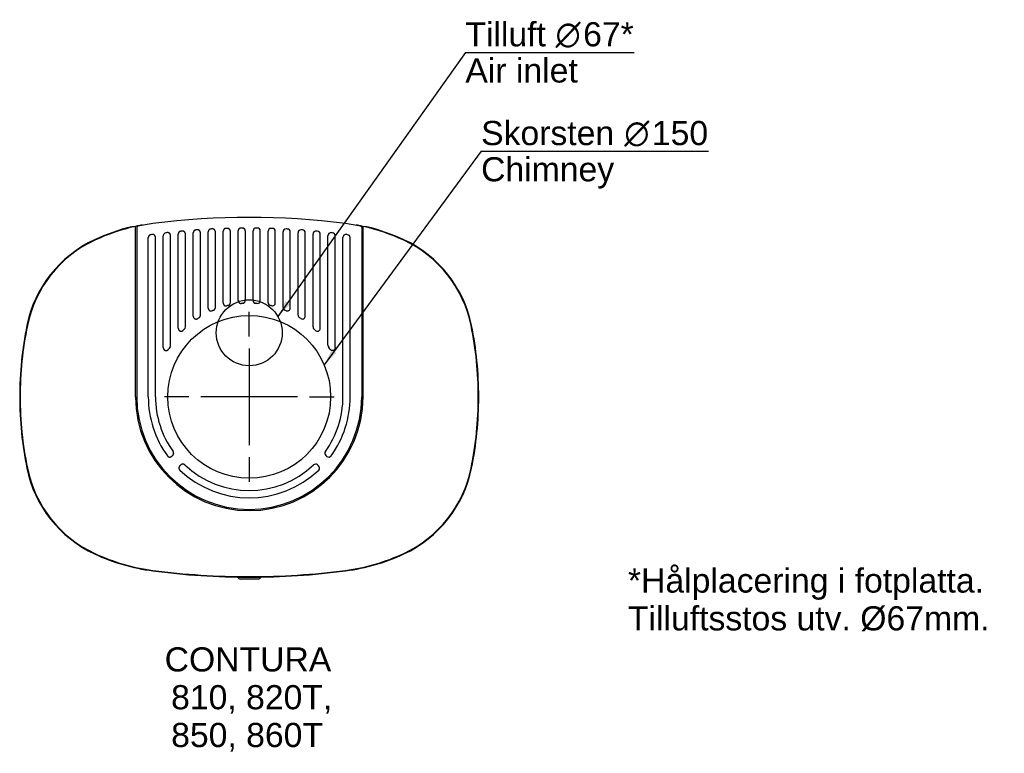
# Model space of a CAD drawing. Header units: millimetres. Extents: x 188 to 1187, y 485 to 1230.
import ezdxf
from ezdxf.enums import TextEntityAlignment as Align
from ezdxf.lldxf.tags import DXFTag

# ---------------------------------------------------------------- set-up
doc = ezdxf.new("R2010")
doc.units = ezdxf.units.MM
doc.layers.add('Default', color=7, linetype='Continuous')
doc.layers.add('DV1_0', color=7, linetype='Continuous')
doc.styles.add('SEACAD_arial_ttf', font='arial.ttf')
doc.styles.add('SEACAD_semeca1_ttf', font='semeca1.ttf')
tags = doc.linetypes.add('CENTER2', pattern=[28.575, 19.05, -3.175, 3.175, -3.175]).pattern_tags.tags
tags[10:11] = [DXFTag(74, 4), DXFTag(75, 0), DXFTag(340, '0'), DXFTag(46, 0.0), DXFTag(50, 0.0), DXFTag(44, 0.0), DXFTag(45, 0.0)]
tags[8:9] = [DXFTag(74, 4), DXFTag(75, 0), DXFTag(340, '0'), DXFTag(46, 0.0), DXFTag(50, 0.0), DXFTag(44, 0.0), DXFTag(45, 0.0)]
tags[6:7] = [DXFTag(74, 4), DXFTag(75, 0), DXFTag(340, '0'), DXFTag(46, 0.0), DXFTag(50, 0.0), DXFTag(44, 0.0), DXFTag(45, 0.0)]
tags[4:5] = [DXFTag(74, 4), DXFTag(75, 0), DXFTag(340, '0'), DXFTag(46, 0.0), DXFTag(50, 0.0), DXFTag(44, 0.0), DXFTag(45, 0.0)]

# ---------------------------------------------------------------- blocks, each defined once
blk = doc.blocks.new('SEANNOT_GROUP')
at = {"layer": 'Default', "linetype": 'Continuous'}
blk.add_hatch(color=1, dxfattribs=at).paths.add_polyline_path([(504.69, 895.14), (496.84, 879.63), (509.29, 891.76)])
at = {"layer": 'Default', "color": 1, "linetype": 'Continuous'}
blk.add_line((656.2, 1096.55), (887.06, 1096.55), dxfattribs=at)
blk.add_lwpolyline([(656.2, 1096.55), (496.84, 879.63)], dxfattribs=at)
for s, style, p in [('Skorsten ', 'SEACAD_arial_ttf', (656.2, 1127.18)), ('O', 'SEACAD_semeca1_ttf', (801.6, 1127.18)), ('150', 'SEACAD_arial_ttf', (829.54, 1127.18)), ('Chimney', 'SEACAD_arial_ttf', (656.2, 1090.43))]:
    blk.add_text(s, height=24.5, dxfattribs=dict(at, style=style)).set_placement(p, align=Align.TOP_LEFT)
blk = doc.blocks.new('SEANNOT_GROUP1')
at = {"layer": 'Default', "linetype": 'Continuous'}
blk.add_hatch(color=1, dxfattribs=at).paths.add_polyline_path([(457.55, 944.35), (449.96, 928.71), (462.22, 941.05)])
at = {"layer": 'Default', "color": 1, "linetype": 'Continuous'}
blk.add_line((640.2, 1196.82), (811.41, 1196.82), dxfattribs=at)
blk.add_lwpolyline([(640.2, 1196.82), (449.96, 928.71)], dxfattribs=at)
for s, style, p in [('Tilluft ', 'SEACAD_arial_ttf', (640.2, 1227.45)), ('67*', 'SEACAD_arial_ttf', (759.75, 1227.45)), ('O', 'SEACAD_semeca1_ttf', (731.81, 1227.45)), ('Air inlet', 'SEACAD_arial_ttf', (640.2, 1190.7))]:
    blk.add_text(s, height=24.5, dxfattribs=dict(at, style=style)).set_placement(p, align=Align.TOP_LEFT)
blk = doc.blocks.new('SEANNOT_GROUP2')
at = {"layer": 'Default', "color": 136, "linetype": 'CENTER2'}
for p, q in [((420.82, 908.44), (420.82, 933.34)), ((420.82, 896.19), (420.82, 798.19)), ((359.57, 847.19), (334.67, 847.19)), ((469.82, 847.19), (371.82, 847.19)), ((482.07, 847.19), (506.97, 847.19)), ((420.82, 785.94), (420.82, 761.04))]:
    blk.add_line(p, q, dxfattribs=at)
blk = doc.blocks.new('Block1_View 1')
at = {"layer": 'DV1_0', "color": 7, "linetype": 'Continuous'}
for p, q in [((-115.5, 167.86), (-115.5, 172.99)), ((-114.18, 171.79), (-114.18, 0)), ((114.18, 171.79), (114.18, 0)), ((115.5, 167.86), (115.5, 172.99)), ((-115.5, 0), (-115.5, 167.86)), ((-102.45, 0), (-102.45, 161.66)), ((-95.15, 0), (-95.15, 161.85)), ((-87.25, 50.19), (-87.25, 163.57)), ((-79.95, 52.45), (-79.95, 163.73)), ((-72.05, 69.64), (-72.05, 165.16)), ((-64.75, 71), (-64.75, 165.28)), ((-56.85, 81.97), (-56.85, 166.43)), ((-49.55, 82.87), (-49.55, 166.53)), ((-41.65, 90.15), (-41.65, 167.38)), ((-34.35, 90.74), (-34.35, 167.45)), ((-26.45, 95.25), (-26.45, 168.02)), ((-19.15, 95.58), (-19.15, 168.06)), ((-11.25, 97.75), (-11.25, 168.35)), ((-3.95, 97.86), (-3.95, 168.36)), ((3.95, 97.86), (3.95, 168.36)), ((11.25, 97.75), (11.25, 168.35)), ((19.15, 95.58), (19.15, 168.06)), ((26.45, 95.25), (26.45, 168.02)), ((34.35, 90.74), (34.35, 167.45)), ((41.65, 90.15), (41.65, 167.38)), ((49.55, 82.87), (49.55, 166.53)), ((56.85, 81.97), (56.85, 166.43)), ((64.75, 71), (64.75, 165.28)), ((72.05, 69.64), (72.05, 165.16)), ((79.95, 52.45), (79.95, 163.73)), ((87.25, 50.19), (87.25, 163.57)), ((95.15, 0), (95.15, 161.85)), ((102.45, 0), (102.45, 161.66)), ((115.5, 0), (115.5, 167.86)), ((-77.76, -59.52), (-78.83, -60.42)), ((77.76, -59.52), (78.83, -60.42)), ((-70.39, -69.91), (-69.31, -69.01)), ((70.39, -69.91), (69.31, -69.01)), ((8.94, -185), (-8.94, -185))]:
    blk.add_line(p, q, dxfattribs=at)
blk.add_circle((0, 0), 82.65, dxfattribs=at)
for centre, radius, start, end in [((0, -569.95), 752.13, 82.53415, 97.46585), ((-71.46, -24.66), 203, 103.60418, 114.92688), ((-71.46, -24.66), 202.5, 102.5619, 114.92688), ((-118.5, 169.73), 3, 69.80995, 103.60418), ((-71.46, -24.66), 202.5, 101.28575, 102.5619), ((-72.17, -24.7), 202.13, 97.26414, 101.64904), ((-71.46, -24.66), 202.5, 100.73785, 101.28575), ((-110.5, 170.98), 3, 76.03695, 101.28575), ((-109, 173.31), 1, 56.09269, 100.73785), ((0, -569.95), 741.3, 92.89606, 93.00416), ((0, -569.95), 741.3, 91.71556, 91.82357), ((0, -569.95), 741.3, 90.53579, 90.64375), ((0, -569.95), 741.3, 89.35625, 89.46421), ((0, -569.95), 741.3, 88.17643, 88.28444), ((0, -569.95), 741.3, 86.99584, 87.10394), ((72.17, -24.7), 202.13, 78.35096, 82.73586), ((109, 173.31), 1, 79.26215, 123.90759), ((71.46, -24.66), 202.5, 78.71425, 79.26215), ((110.5, 170.98), 3, 78.71425, 103.96305), ((71.46, -24.66), 202.5, 77.4381, 78.71425), ((71.46, -24.66), 202.5, 65.07312, 77.4381), ((118.5, 169.73), 3, 76.39582, 110.18993), ((71.46, -24.66), 203, 65.07312, 76.39582), ((0, -569.95), 741.3, 97.63551, 97.74444), ((0, -569.95), 741.3, 96.447, 96.55565), ((0, -569.95), 741.3, 95.26127, 95.36969), ((0, -569.95), 741.3, 94.0778, 94.18603), ((0, -569.95), 741.3, 85.81397, 85.9222), ((0, -569.95), 741.3, 84.63031, 84.73873), ((0, -569.95), 741.3, 83.44435, 83.553), ((0, -569.95), 741.3, 82.25556, 82.36449), ((-105.17, 47.89), 123, 114.92688, 168.49084), ((-105.17, 47.89), 122.5, 114.92688, 168.49084), ((105.17, 47.89), 122.5, 11.50916, 65.07312), ((105.17, 47.89), 123, 11.50916, 65.07312), ((0, 0), 95.15, 103.02142, 103.85677), ((0, 0), 95.15, 94.03572, 94.85065), ((6.89, 97.85), 2.94, 179.71233, 266.25196), ((0, 0), 95.15, 85.14935, 85.96428), ((8.32, 97.73), 2.93, 264.71489, 0.43447), ((22.09, 95.57), 2.94, 179.81297, 257.16561), ((0, 0), 95.15, 76.14323, 76.97858), ((23.52, 95.22), 2.93, 255.47793, 0.6653), ((37.3, 90.73), 2.95, 179.88376, 247.76694), ((38.73, 90.1), 2.92, 245.73004, 1.03937), ((0, 0), 95.15, 122.35674, 123.32377), ((0, 0), 95.15, 112.34931, 113.23059), ((0, 0), 95.15, 66.76941, 67.65069), ((52.5, 82.87), 2.95, 179.93275, 237.71051), ((0, 0), 95.15, 56.67623, 57.64326), ((53.94, 81.89), 2.91, 234.97695, 1.69928), ((130, 0), 363, 168.49084, 180.00002), ((130, 0), 362.5, 168.49084, 180.00001), ((67.7, 71), 2.95, 179.96779, 226.39211), ((-130, 0), 362.5, 359.99999, 11.50916), ((-130, 0), 363, 359.99999, 11.50916), ((0, 0), 95.15, 133.64009, 134.77354), ((0, 0), 95.15, 45.22646, 46.35991), ((69.16, 69.49), 2.9, 222.24546, 2.98101), ((0, 0), 95.15, 147.67869, 149.23174), ((0, 0), 95.15, 30.76826, 32.32131), ((130, 0), 362.5, 179.99999, 191.50916), ((0, 0), 114.18, 180, 0), ((0, 0), 102.45, 180, 215.76689), ((0, 0), 95.15, 180, 215.70675), ((0, 0), 95.15, 324.29325, 0), ((0, 0), 102.45, 324.23311, 0), ((-130, 0), 362.5, 348.49084, 0.00001), ((130, 0), 363, 179.99999, 191.50916), ((0, 0), 115.5, 180, 0), ((-130, 0), 363, 348.49084, 0.00001), ((79.64, -57.26), 2.94, 144.00912, 230.28413), ((80.73, -58.18), 2.93, 229.57842, 324.65469), ((0, 0), 95.15, 226.5934, 313.4066), ((67.41, -71.25), 2.94, 49.74529, 133.6613), ((68.52, -72.17), 2.93, 313.03115, 50.46803), ((-105.17, -47.89), 123, 191.50916, 245.07312), ((-105.17, -47.89), 122.5, 191.50916, 245.07312), ((0, 0), 102.45, 226.50081, 313.49919), ((105.17, -47.89), 122.5, 294.92688, 348.49084), ((105.17, -47.89), 123, 294.92688, 348.49084), ((-71.46, 24.66), 203, 245.07312, 262.53488), ((-71.46, 24.66), 202.5, 245.07312, 262.53488), ((71.46, 24.66), 202.5, 277.46512, 294.92688), ((71.46, 24.66), 203, 277.46512, 294.92688), ((0, 570), 753, 262.53488, 270), ((0, 570), 752.5, 262.53488, 270), ((0, 570), 752.5, 270, 277.46512), ((0, 570), 753, 270, 277.46512), ((-8.94, -182), 3, 197.60903, 270), ((8.94, -182), 3, 270, 342.39097)]:
    blk.add_arc(centre, radius, start, end, dxfattribs=at)
for centre, major_axis, ratio, start_param, end_param in [((-112.67, 171.79), (1.17, -0.95), 0.993686, 2.461383, 3.822592), ((7, 168.27), (2.18, -2.2), 0.970048, 2.366527, 3.916138), ((8.2, 168.26), (-2.2, -2.17), 0.970628, 2.377313, 3.906932), ((22.2, 167.97), (2.16, -2.22), 0.969442, 2.35654, 3.926118), ((23.4, 167.93), (-2.22, -2.15), 0.971188, 2.387296, 3.896925), ((37.4, 167.36), (2.13, -2.24), 0.968812, 2.346554, 3.936098), ((38.6, 167.29), (-2.24, -2.12), 0.971727, 2.397292, 3.886905), ((112.67, 171.79), (-1.17, -0.96), 0.993687, 2.45941, 3.82047), ((-84.2, 163.49), (2.3, -2.05), 0.973231, 2.427179, 3.856384), ((52.6, 166.43), (2.11, -2.27), 0.968155, 2.336563, 3.946081), ((53.8, 166.34), (-2.26, -2.1), 0.972246, 2.407304, 3.87687), ((67.8, 165.18), (2.09, -2.29), 0.967469, 2.326565, 3.956072), ((69, 165.07), (-2.28, -2.08), 0.972746, 2.417337, 3.866815), ((83, 163.62), (2.07, -2.31), 0.966753, 2.316555, 3.966076), ((84.2, 163.49), (-2.3, -2.05), 0.973229, 2.427395, 3.856735), ((98.2, 161.74), (2.05, -2.34), 0.966006, 2.306529, 3.976095), ((99.4, 161.58), (-2.32, -2.03), 0.973696, 2.437517, 3.846646), ((-67.79, 71.04), (-2.81, 1.2), 0.982073, 2.744339, 3.540838), ((-83, 52.48), (-2.93, 0.85), 0.983553, 2.864535, 3.420075), ((82.99, 52.48), (2.92, 0.86), 0.983554, 2.861574, 3.417398)]:
    blk.add_ellipse(centre, major_axis=major_axis, ratio=ratio, start_param=start_param, end_param=end_param, dxfattribs=at)
for points, degree, knots in [([(-38.85, 170.33), (-39.14, 170.32), (-39.41, 170.25), (-39.68, 170.18), (-39.94, 170.06), (-40.19, 169.95), (-40.42, 169.79), (-40.65, 169.62), (-40.84, 169.42), (-41.03, 169.22), (-41.19, 168.98), (-41.34, 168.75), (-41.44, 168.49), (-41.54, 168.23), (-41.6, 167.95), (-41.65, 167.67), (-41.65, 167.38)], 2, [0, 0, 0, 0.125, 0.125, 0.25, 0.25, 0.375, 0.375, 0.5, 0.5, 0.625, 0.625, 0.75, 0.75, 0.875, 0.875, 1, 1, 1]), ([(-34.35, 167.45), (-34.35, 167.76), (-34.41, 168.05), (-34.47, 168.35), (-34.59, 168.63), (-34.71, 168.9), (-34.88, 169.15), (-35.05, 169.39), (-35.26, 169.6), (-35.48, 169.81), (-35.73, 169.96), (-35.99, 170.12), (-36.27, 170.22), (-36.55, 170.33), (-36.85, 170.37), (-37.15, 170.42), (-37.45, 170.4)], 2, [0, 0, 0, 0.125, 0.125, 0.25, 0.25, 0.375, 0.375, 0.5, 0.5, 0.625, 0.625, 0.75, 0.75, 0.875, 0.875, 1, 1, 1]), ([(-23.59, 170.97), (-23.88, 170.97), (-24.16, 170.9), (-24.44, 170.84), (-24.7, 170.72), (-24.96, 170.61), (-25.19, 170.45), (-25.42, 170.29), (-25.62, 170.08), (-25.82, 169.88), (-25.97, 169.64), (-26.13, 169.4), (-26.23, 169.14), (-26.34, 168.88), (-26.4, 168.59), (-26.45, 168.31), (-26.45, 168.02)], 2, [0, 0, 0, 0.125, 0.125, 0.25, 0.25, 0.375, 0.375, 0.5, 0.5, 0.625, 0.625, 0.75, 0.75, 0.875, 0.875, 1, 1, 1]), ([(-19.15, 168.06), (-19.15, 168.37), (-19.21, 168.66), (-19.27, 168.95), (-19.38, 169.23), (-19.5, 169.5), (-19.66, 169.74), (-19.83, 169.98), (-20.04, 170.19), (-20.25, 170.4), (-20.5, 170.55), (-20.75, 170.71), (-21.02, 170.82), (-21.3, 170.93), (-21.6, 170.98), (-21.89, 171.03), (-22.19, 171.02)], 2, [0, 0, 0, 0.125, 0.125, 0.25, 0.25, 0.375, 0.375, 0.5, 0.5, 0.625, 0.625, 0.75, 0.75, 0.875, 0.875, 1, 1, 1]), ([(-8.33, 171.3), (-8.62, 171.3), (-8.91, 171.24), (-9.19, 171.18), (-9.46, 171.07), (-9.72, 170.96), (-9.96, 170.8), (-10.2, 170.64), (-10.4, 170.43), (-10.6, 170.23), (-10.76, 169.99), (-10.92, 169.75), (-11.03, 169.48), (-11.14, 169.22), (-11.19, 168.93), (-11.25, 168.64), (-11.25, 168.35)], 2, [0, 0, 0, 0.125, 0.125, 0.25, 0.25, 0.375, 0.375, 0.5, 0.5, 0.625, 0.625, 0.75, 0.75, 0.875, 0.875, 1, 1, 1]), ([(-3.95, 168.36), (-3.95, 168.66), (-4.01, 168.95), (-4.06, 169.24), (-4.18, 169.51), (-4.29, 169.78), (-4.45, 170.02), (-4.61, 170.26), (-4.82, 170.47), (-5.03, 170.67), (-5.27, 170.83), (-5.51, 170.99), (-5.78, 171.1), (-6.05, 171.21), (-6.34, 171.27), (-6.63, 171.32), (-6.93, 171.32)], 2, [0, 0, 0, 0.125, 0.125, 0.25, 0.25, 0.375, 0.375, 0.5, 0.5, 0.625, 0.625, 0.75, 0.75, 0.875, 0.875, 1, 1, 1]), ([(-99.89, 164.59), (-100.43, 164.52), (-100.9, 164.26), (-101.13, 164.14), (-101.34, 163.97), (-101.55, 163.81), (-101.72, 163.61), (-101.9, 163.41), (-102.03, 163.18), (-102.17, 162.95), (-102.26, 162.71), (-102.45, 162.2), (-102.45, 161.66)], 2, [0, 0, 0, 0.25, 0.25, 0.375, 0.375, 0.5, 0.5, 0.625, 0.625, 0.75, 0.75, 1, 1, 1]), ([(-95.15, 161.85), (-95.15, 162.21), (-95.23, 162.56), (-95.32, 162.9), (-95.47, 163.21), (-95.62, 163.5), (-95.83, 163.75), (-96.02, 163.98), (-96.26, 164.17), (-96.49, 164.36), (-96.76, 164.49), (-97.02, 164.62), (-97.31, 164.7), (-97.6, 164.78), (-97.9, 164.8), (-98.2, 164.82), (-98.5, 164.78)], 2, [0, 0, 0, 0.125, 0.125, 0.25, 0.25, 0.375, 0.375, 0.5, 0.5, 0.625, 0.625, 0.75, 0.75, 0.875, 0.875, 1, 1, 1]), ([(-79.95, 163.73), (-79.95, 164.08), (-80.03, 164.43), (-80.11, 164.77), (-80.27, 165.08), (-80.42, 165.37), (-80.62, 165.61), (-80.81, 165.85), (-81.05, 166.04), (-81.27, 166.22), (-81.53, 166.35), (-81.79, 166.49), (-82.07, 166.57), (-82.35, 166.65), (-82.65, 166.67), (-82.94, 166.7), (-83.24, 166.66)], 2, [0, 0, 0, 0.125, 0.125, 0.25, 0.25, 0.375, 0.375, 0.5, 0.5, 0.625, 0.625, 0.75, 0.75, 0.875, 0.875, 1, 1, 1]), ([(-69.37, 168.1), (-69.74, 168.06), (-70.09, 167.94), (-70.26, 167.88), (-70.42, 167.8), (-70.67, 167.68), (-70.88, 167.51), (-71.1, 167.35), (-71.28, 167.15), (-71.47, 166.95), (-71.61, 166.71), (-71.75, 166.48), (-71.85, 166.23), (-71.95, 165.97), (-72, 165.7), (-72.05, 165.43), (-72.05, 165.16)], 2, [0, 0, 0, 0.166667, 0.166667, 0.25, 0.25, 0.375, 0.375, 0.5, 0.5, 0.625, 0.625, 0.75, 0.75, 0.875, 0.875, 1, 1, 1]), ([(-64.75, 165.28), (-64.75, 165.6), (-64.81, 165.9), (-64.88, 166.21), (-65, 166.49), (-65.12, 166.77), (-65.3, 167.02), (-65.48, 167.27), (-65.71, 167.48), (-65.93, 167.68), (-66.2, 167.84), (-66.46, 167.99), (-66.75, 168.09), (-67.04, 168.18), (-67.35, 168.22), (-67.66, 168.26), (-67.98, 168.23)], 2, [0, 0, 0, 0.125, 0.125, 0.25, 0.25, 0.375, 0.375, 0.5, 0.5, 0.625, 0.625, 0.75, 0.75, 0.875, 0.875, 1, 1, 1]), ([(-54.11, 169.37), (-54.39, 169.35), (-54.66, 169.28), (-54.93, 169.21), (-55.18, 169.09), (-55.43, 168.97), (-55.65, 168.81), (-55.87, 168.65), (-56.06, 168.44), (-56.25, 168.24), (-56.4, 168.01), (-56.54, 167.77), (-56.64, 167.52), (-56.75, 167.26), (-56.8, 166.98), (-56.85, 166.71), (-56.85, 166.43)], 2, [0, 0, 0, 0.125, 0.125, 0.25, 0.25, 0.375, 0.375, 0.5, 0.5, 0.625, 0.625, 0.75, 0.75, 0.875, 0.875, 1, 1, 1]), ([(-49.55, 166.53), (-49.55, 166.84), (-49.61, 167.14), (-49.67, 167.44), (-49.8, 167.72), (-49.91, 167.99), (-50.09, 168.24), (-50.26, 168.49), (-50.48, 168.7), (-50.71, 168.9), (-50.97, 169.06), (-51.22, 169.21), (-51.51, 169.31), (-51.8, 169.41), (-52.1, 169.46), (-52.4, 169.5), (-52.71, 169.47)], 2, [0, 0, 0, 0.125, 0.125, 0.25, 0.25, 0.375, 0.375, 0.5, 0.5, 0.625, 0.625, 0.75, 0.75, 0.875, 0.875, 1, 1, 1]), ([(-41.65, 90.15), (-41.65, 89.77), (-41.56, 89.41), (-41.47, 89.04), (-41.3, 88.72), (-41.13, 88.4), (-40.89, 88.13), (-40.64, 87.86), (-40.34, 87.66), (-40.04, 87.46), (-39.69, 87.34), (-39.35, 87.23), (-38.99, 87.19), (-38.62, 87.16), (-38.25, 87.23), (-37.88, 87.29), (-37.53, 87.44)], 2, [0, 0, 0, 0.125, 0.125, 0.25, 0.25, 0.375, 0.375, 0.5, 0.5, 0.625, 0.625, 0.75, 0.75, 0.875, 0.875, 1, 1, 1]), ([(-36.18, 88), (-35.77, 88.17), (-35.43, 88.45), (-35.09, 88.73), (-34.85, 89.09), (-34.6, 89.45), (-34.48, 89.87), (-34.35, 90.29), (-34.35, 90.74)], 2, [0, 0, 0, 0.25, 0.25, 0.5, 0.5, 0.75, 0.75, 1, 1, 1]), ([(-26.45, 95.25), (-26.45, 94.91), (-26.37, 94.57), (-26.3, 94.24), (-26.15, 93.94), (-26.01, 93.64), (-25.8, 93.38), (-25.59, 93.12), (-25.33, 92.91), (-25.07, 92.71), (-24.76, 92.56), (-24.46, 92.43), (-24.14, 92.36), (-23.81, 92.29), (-23.46, 92.29), (-23.12, 92.3), (-22.79, 92.38)], 2, [0, 0, 0, 0.125, 0.125, 0.25, 0.25, 0.375, 0.375, 0.5, 0.5, 0.625, 0.625, 0.75, 0.75, 0.875, 0.875, 1, 1, 1]), ([(-21.44, 92.7), (-20.95, 92.82), (-20.52, 93.08), (-20.1, 93.35), (-19.79, 93.74), (-19.48, 94.13), (-19.31, 94.6), (-19.15, 95.08), (-19.15, 95.58)], 2, [0, 0, 0, 0.25, 0.25, 0.5, 0.5, 0.75, 0.75, 1, 1, 1]), ([(-11.25, 97.75), (-11.25, 97.44), (-11.19, 97.14), (-11.12, 96.83), (-11, 96.55), (-10.88, 96.27), (-10.7, 96.03), (-10.53, 95.78), (-10.3, 95.57), (-10.08, 95.36), (-9.81, 95.21), (-9.55, 95.05), (-9.26, 94.96), (-8.97, 94.86), (-8.66, 94.82), (-8.36, 94.78), (-8.05, 94.81)], 2, [0, 0, 0, 0.125, 0.125, 0.25, 0.25, 0.375, 0.375, 0.5, 0.5, 0.625, 0.625, 0.75, 0.75, 0.875, 0.875, 1, 1, 1]), ([(-6.7, 94.91), (-6.42, 94.93), (-6.15, 95), (-5.87, 95.08), (-5.62, 95.2), (-5.37, 95.31), (-5.15, 95.48), (-4.93, 95.64), (-4.74, 95.84), (-4.55, 96.05), (-4.4, 96.28), (-4.26, 96.51), (-4.15, 96.77), (-4.05, 97.03), (-4, 97.31), (-3.95, 97.58), (-3.95, 97.86)], 2, [0, 0, 0, 0.125, 0.125, 0.25, 0.25, 0.375, 0.375, 0.5, 0.5, 0.625, 0.625, 0.75, 0.75, 0.875, 0.875, 1, 1, 1]), ([(-56.85, 81.97), (-56.85, 81.55), (-56.74, 81.15), (-56.64, 80.76), (-56.43, 80.41), (-56.23, 80.07), (-55.95, 79.79), (-55.67, 79.52), (-55.32, 79.33), (-54.98, 79.14), (-54.59, 79.06), (-54.21, 78.97), (-53.81, 78.99), (-53.41, 79.01), (-53.02, 79.14), (-52.62, 79.27), (-52.27, 79.51)], 2, [0, 0, 0, 0.125, 0.125, 0.25, 0.25, 0.375, 0.375, 0.5, 0.5, 0.625, 0.625, 0.75, 0.75, 0.875, 0.875, 1, 1, 1]), ([(-50.92, 80.38), (-50.61, 80.58), (-50.35, 80.85), (-50.09, 81.12), (-49.91, 81.45), (-49.74, 81.77), (-49.64, 82.14), (-49.55, 82.5), (-49.55, 82.87)], 2, [0, 0, 0, 0.25, 0.25, 0.5, 0.5, 0.75, 0.75, 1, 1, 1]), ([(-72.05, 69.64), (-72.05, 69.16), (-71.92, 68.71), (-71.79, 68.27), (-71.55, 67.9), (-71.31, 67.53), (-70.99, 67.25), (-70.66, 66.98), (-70.27, 66.82), (-69.89, 66.66), (-69.46, 66.62), (-69.04, 66.58), (-68.61, 66.67), (-68.17, 66.76), (-67.77, 66.98), (-67.36, 67.21), (-67.01, 67.55)], 2, [0, 0, 0, 0.125, 0.125, 0.25, 0.25, 0.375, 0.375, 0.5, 0.5, 0.625, 0.625, 0.75, 0.75, 0.875, 0.875, 1, 1, 1]), ([(-87.25, 50.19), (-87.25, 49.59), (-87.08, 49.04), (-86.92, 48.52), (-86.63, 48.11), (-86.34, 47.7), (-85.96, 47.42), (-85.59, 47.16), (-85.16, 47.04), (-84.95, 46.98), (-84.73, 46.96), (-84.5, 46.94), (-84.27, 46.96), (-83.8, 47), (-83.35, 47.21), (-83.13, 47.31), (-82.91, 47.45), (-82.69, 47.59), (-82.49, 47.77), (-82.06, 48.16), (-81.76, 48.68)], 2, [0, 0, 0, 0.125, 0.125, 0.25, 0.25, 0.375, 0.375, 0.5, 0.5, 0.5625, 0.5625, 0.625, 0.625, 0.75, 0.75, 0.8125, 0.8125, 0.875, 0.875, 1, 1, 1]), ([(87.25, 50.19), (87.25, 50.13), (87.25, 50.01), (87.23, 49.81), (87.2, 49.54), (87.15, 49.28), (87.05, 48.93), (86.9, 48.54), (86.57, 47.97), (86.01, 47.39), (85.17, 46.99), (84.25, 46.91), (83.48, 47.12), (82.9, 47.44), (82.55, 47.71), (82.28, 47.97), (82.09, 48.19), (81.91, 48.42), (81.81, 48.59), (81.76, 48.68)], 3, [0, 0, 0, 0, 0.020553, 0.044986, 0.073562, 0.12099, 0.143734, 0.209914, 0.272523, 0.390483, 0.500104, 0.610345, 0.727959, 0.789841, 0.855954, 0.891704, 0.926252, 0.963552, 1, 1, 1, 1]), ([(-83.13, -59.88), (-82.95, -60.13), (-82.72, -60.34), (-82.49, -60.55), (-82.23, -60.71), (-81.97, -60.86), (-81.69, -60.96), (-81.4, -61.06), (-81.1, -61.1), (-80.8, -61.13), (-80.49, -61.11), (-80.19, -61.08), (-79.9, -61), (-79.61, -60.91), (-79.34, -60.76), (-79.07, -60.62), (-78.83, -60.42)], 2, [0, 0, 0, 0.125, 0.125, 0.25, 0.25, 0.375, 0.375, 0.5, 0.5, 0.625, 0.625, 0.75, 0.75, 0.875, 0.875, 1, 1, 1]), ([(-77.76, -59.52), (-77.33, -59.16), (-77.06, -58.67), (-76.93, -58.43), (-76.85, -58.17), (-76.76, -57.91), (-76.73, -57.63), (-76.69, -57.36), (-76.71, -57.08), (-76.73, -56.81), (-76.79, -56.54), (-76.86, -56.27), (-76.98, -56.01), (-77.1, -55.76), (-77.26, -55.53)], 2, [0, 0, 0, 0.25, 0.25, 0.375, 0.375, 0.5, 0.5, 0.625, 0.625, 0.75, 0.75, 0.875, 0.875, 1, 1, 1]), ([(-70.39, -69.91), (-70.63, -70.11), (-70.82, -70.36), (-71.02, -70.61), (-71.15, -70.89), (-71.29, -71.17), (-71.37, -71.47), (-71.44, -71.77), (-71.45, -72.08), (-71.46, -72.39), (-71.4, -72.7), (-71.35, -73), (-71.23, -73.29), (-71.11, -73.58), (-70.93, -73.84), (-70.75, -74.1), (-70.52, -74.32)], 2, [0, 0, 0, 0.125, 0.125, 0.25, 0.25, 0.375, 0.375, 0.5, 0.5, 0.625, 0.625, 0.75, 0.75, 0.875, 0.875, 1, 1, 1]), ([(-65.38, -69.13), (-65.78, -68.75), (-66.29, -68.54), (-66.45, -68.47), (-66.62, -68.42), (-66.97, -68.33), (-67.33, -68.31), (-67.87, -68.3), (-68.38, -68.48), (-68.63, -68.57), (-68.87, -68.7), (-69.1, -68.83), (-69.31, -69.01)], 2, [0, 0, 0, 0.25, 0.25, 0.333333, 0.333333, 0.5, 0.5, 0.75, 0.75, 0.875, 0.875, 1, 1, 1])]:
    blk.add_open_spline(points, degree=degree, knots=knots, dxfattribs=at)

msp = doc.modelspace()

# ---------------------------------------------------------------- linework, layer by layer
at = {"layer": 'Default', "color": 4, "linetype": 'Continuous'}
msp.add_circle((420.82, 912.19), 33.5, dxfattribs=at)

# ---------------------------------------------------------------- block references
at = {"layer": 'Default'}
for name in ['SEANNOT_GROUP1', 'SEANNOT_GROUP', 'SEANNOT_GROUP2']:
    msp.add_blockref(name, (0, 0), dxfattribs=at)
at = {"layer": 'Default', "color": 7}
msp.add_blockref('Block1_View 1', (420.82, 847.19), dxfattribs=at)

# ---------------------------------------------------------------- texts
at = {"layer": 'Default', "color": 4, "linetype": 'Continuous', "style": 'SEACAD_arial_ttf'}
for s, p in [('*Hålplacering i fotplatta.', (805.24, 673)), ('Tilluftsstos utv. Ø67mm.', (805.24, 634.65)), ('CONTURA ', (334.94, 592.94)), (' 810, 820T, ', (332.01, 554.59)), ('850, 860T ', (341.59, 516.24))]:
    msp.add_text(s, height=24.5, dxfattribs=at).set_placement(p, align=Align.TOP_LEFT)

doc.saveas('drawing.dxf')
